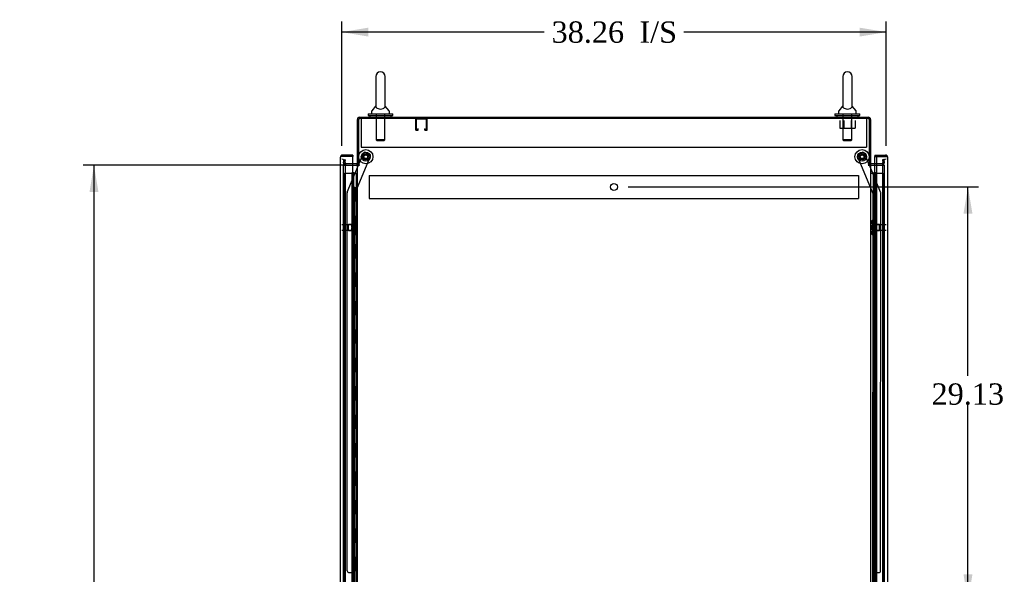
# Model space of a CAD drawing. Header units: inches. Extents: x 1 to 359, y -2 to 239.
# Tile 9 of 18: x 150 to 219, y 121 to 160. Entities that reach past the tile are written whole.
import ezdxf
from ezdxf.enums import TextEntityAlignment as Align
from ezdxf.lldxf.tags import DXFTag

# ---------------------------------------------------------------- set-up
doc = ezdxf.new("R2010")
doc.units = ezdxf.units.IN
doc.header["$MEASUREMENT"] = 0
for name, color, linetype in [('COM53964-5', 7, 'Continuous'), ('COM55523', 7, 'Continuous'), ('COM55914', 7, 'Continuous'), ('COM56676-2', 7, 'Continuous'), ('COM70220', 7, 'Continuous'), ('COM70755-6', 7, 'Continuous'), ('COM70839-3', 7, 'Continuous'), ('COM71200-3', 7, 'Continuous'), ('COM71202-4', 7, 'Continuous'), ('Default', 7, 'Continuous'), ('NTS18024', 7, 'Continuous'), ('NTS18147', 7, 'Continuous'), ('ROL87452', 7, 'Continuous'), ('RVT17786', 7, 'Continuous'), ('SCS86415', 7, 'Continuous'), ('STD26122', 7, 'Continuous'), ('WAF25376', 7, 'Continuous'), ('WAF25377', 7, 'Continuous'), ('WAM254785', 7, 'Continuous'), ('WAM30038', 7, 'Continuous')]:
    doc.layers.add(name, color=color, linetype=linetype)
doc.styles.add('SEACAD_Times_New_Roman', font='times.ttf')
tags = doc.linetypes.add('HIDDEN2', pattern=[0.1875, 0.125, -0.0625]).pattern_tags.tags
tags[6:7] = [DXFTag(74, 4), DXFTag(75, 0), DXFTag(340, '0'), DXFTag(46, 0.0), DXFTag(50, 0.0), DXFTag(44, 0.0), DXFTag(45, 0.0)]
tags[4:5] = [DXFTag(74, 4), DXFTag(75, 0), DXFTag(340, '0'), DXFTag(46, 0.0), DXFTag(50, 0.0), DXFTag(44, 0.0), DXFTag(45, 0.0)]
doc.dimstyles.new('HAMMOND_(STH_-_300x200)', dxfattribs={"dimtxt": 1.5, "dimasz": 1.875, "dimexe": 0.75, "dimexo": 0.75, "dimgap": 0.375, "dimtad": 0, "dimtih": 1, "dimtoh": 1, "dimzin": 0, "dimdsep": 46, "dimtxsty": 'SEACAD_Times_New_Roman', "dimblk1": '_SE_FILLED', "dimblk2": '_SE_FILLED', "dimsah": 1, "dimcen": 0.75, "dimadec": 0, "dimazin": 0, "dimtfac": 0.8, "dimtofl": 0, "dimtmove": 0, "dimatfit": 3, "dimfxl": 1, "dimtolj": 1, "dimtzin": 0, "dimarcsym": 0})

# ---------------------------------------------------------------- blocks, each defined once
blk = doc.blocks.new('SE3')
at = {"layer": 'COM53964-5', "color": 7, "linetype": 'HIDDEN2'}
for p, q in [((174.88, 149.277), (174.88, 149.139)), ((174.88, 149.277), (209.255, 149.277)), ((174.88, 149.139), (174.88, 147.79)), ((209.255, 149.277), (209.255, 149.139)), ((209.255, 149.139), (209.255, 147.79)), ((174.88, 147.79), (174.88, 147.652)), ((174.88, 147.652), (209.255, 147.652)), ((209.255, 147.79), (209.255, 147.652))]:
    blk.add_line(p, q, dxfattribs=at)
blk.add_circle((192.068, 148.464), 0.25, dxfattribs=at)
at = {"layer": 'COM55523', "color": 7, "linetype": 'HIDDEN2'}
for p, q in [((173.145, 149.442), (173.66, 149.442)), ((173.145, 89.442), (173.145, 149.442)), ((173.66, 149.442), (173.685, 149.442)), ((173.677, 149.451), (173.677, 149.477)), ((173.677, 149.477), (173.727, 149.477)), ((173.727, 149.451), (173.677, 149.451)), ((173.685, 89.442), (173.685, 149.442)), ((173.74, 149.442), (173.685, 149.442)), ((173.69, 149.451), (173.69, 89.442)), ((173.727, 149.477), (173.752, 149.477)), ((173.727, 149.451), (173.752, 149.451)), ((173.74, 149.442), (173.781, 149.442)), ((173.74, 148.442), (173.74, 149.442)), ((173.752, 149.477), (173.802, 149.477)), ((173.802, 149.451), (173.752, 149.451)), ((173.781, 149.442), (173.976, 149.442)), ((173.781, 148.442), (173.781, 149.442)), ((173.79, 89.442), (173.79, 149.451)), ((173.802, 149.477), (173.802, 149.451)), ((173.976, 149.442), (174.038, 149.442)), ((173.976, 89.442), (173.976, 149.442)), ((210.346, 149.442), (210.346, 89.442)), ((210.446, 89.442), (210.446, 149.442)), ((210.515, 149.442), (210.991, 149.442)), ((210.991, 89.442), (210.991, 149.442)), ((173.685, 148.442), (173.74, 148.442)), ((173.729, 148.442), (173.857, 148.442)), ((173.729, 147.442), (173.729, 148.442)), ((173.826, 147.442), (173.826, 148.442)), ((173.852, 148.442), (173.852, 147.442)), ((173.857, 147.442), (173.857, 148.442)), ((210.309, 148.442), (210.279, 148.442)), ((210.279, 148.442), (210.279, 147.442)), ((173.685, 147.442), (173.74, 147.442)), ((173.729, 147.442), (173.857, 147.442)), ((173.74, 146.442), (173.74, 147.442)), ((173.781, 146.442), (173.781, 147.442)), ((210.309, 147.442), (210.279, 147.442)), ((173.685, 146.442), (173.74, 146.442)), ((173.729, 146.442), (173.857, 146.442)), ((173.729, 145.442), (173.729, 146.442)), ((173.826, 145.442), (173.826, 146.442)), ((173.852, 146.442), (173.852, 145.442)), ((173.857, 145.442), (173.857, 146.442)), ((210.309, 146.442), (210.279, 146.442)), ((210.279, 146.442), (210.279, 145.442)), ((173.685, 145.442), (173.74, 145.442)), ((173.729, 145.442), (173.857, 145.442)), ((173.74, 144.442), (173.74, 145.442)), ((173.781, 144.442), (173.781, 145.442)), ((210.309, 145.442), (210.279, 145.442)), ((173.685, 144.442), (173.74, 144.442)), ((173.729, 144.442), (173.857, 144.442)), ((173.729, 143.442), (173.729, 144.442)), ((173.826, 143.442), (173.826, 144.442)), ((173.852, 144.442), (173.852, 143.442)), ((173.857, 143.442), (173.857, 144.442)), ((210.309, 144.442), (210.279, 144.442)), ((210.279, 144.442), (210.279, 143.442)), ((173.685, 143.442), (173.74, 143.442)), ((173.729, 143.442), (173.857, 143.442)), ((173.74, 142.442), (173.74, 143.442)), ((173.781, 142.442), (173.781, 143.442)), ((210.309, 143.442), (210.279, 143.442)), ((173.685, 142.442), (173.74, 142.442)), ((173.729, 142.442), (173.857, 142.442)), ((173.729, 141.442), (173.729, 142.442)), ((173.826, 141.442), (173.826, 142.442)), ((173.852, 142.442), (173.852, 141.442)), ((173.857, 141.442), (173.857, 142.442)), ((210.309, 142.442), (210.279, 142.442)), ((210.279, 142.442), (210.279, 141.442)), ((173.685, 141.442), (173.74, 141.442)), ((173.729, 141.442), (173.857, 141.442)), ((173.74, 140.442), (173.74, 141.442)), ((173.781, 140.442), (173.781, 141.442)), ((210.309, 141.442), (210.279, 141.442)), ((173.685, 140.442), (173.74, 140.442)), ((173.729, 140.442), (173.857, 140.442)), ((173.729, 139.442), (173.729, 140.442)), ((173.826, 139.442), (173.826, 140.442)), ((173.852, 140.442), (173.852, 139.442)), ((173.857, 139.442), (173.857, 140.442)), ((210.309, 140.442), (210.279, 140.442)), ((210.279, 140.442), (210.279, 139.442)), ((173.685, 139.442), (173.74, 139.442)), ((173.729, 139.442), (173.857, 139.442)), ((173.74, 138.442), (173.74, 139.442)), ((173.781, 138.442), (173.781, 139.442)), ((210.309, 139.442), (210.279, 139.442)), ((173.685, 138.442), (173.74, 138.442)), ((173.729, 138.442), (173.857, 138.442)), ((173.729, 137.442), (173.729, 138.442)), ((173.826, 137.442), (173.826, 138.442)), ((173.852, 138.442), (173.852, 137.442)), ((173.857, 137.442), (173.857, 138.442)), ((210.309, 138.442), (210.279, 138.442)), ((210.279, 138.442), (210.279, 137.442)), ((173.685, 137.442), (173.74, 137.442)), ((173.729, 137.442), (173.857, 137.442)), ((173.74, 136.442), (173.74, 137.442)), ((173.781, 136.442), (173.781, 137.442)), ((210.309, 137.442), (210.279, 137.442)), ((173.685, 136.442), (173.74, 136.442)), ((173.729, 136.442), (173.857, 136.442)), ((173.729, 135.442), (173.729, 136.442)), ((173.826, 135.442), (173.826, 136.442)), ((173.852, 136.442), (173.852, 135.442)), ((173.857, 135.442), (173.857, 136.442)), ((210.309, 136.442), (210.279, 136.442)), ((210.279, 136.442), (210.279, 135.442)), ((173.685, 135.442), (173.74, 135.442)), ((173.729, 135.442), (173.857, 135.442)), ((173.74, 134.442), (173.74, 135.442)), ((173.781, 134.442), (173.781, 135.442)), ((210.309, 135.442), (210.279, 135.442)), ((173.685, 134.442), (173.74, 134.442)), ((173.729, 134.442), (173.857, 134.442)), ((173.729, 133.442), (173.729, 134.442)), ((173.826, 133.442), (173.826, 134.442)), ((173.852, 134.442), (173.852, 133.442)), ((173.857, 133.442), (173.857, 134.442)), ((210.309, 134.442), (210.279, 134.442)), ((210.279, 134.442), (210.279, 133.442)), ((173.685, 133.442), (173.74, 133.442)), ((173.729, 133.442), (173.857, 133.442)), ((173.74, 132.442), (173.74, 133.442)), ((173.781, 132.442), (173.781, 133.442)), ((210.309, 133.442), (210.279, 133.442)), ((173.685, 132.442), (173.74, 132.442)), ((173.729, 132.442), (173.857, 132.442)), ((173.729, 131.442), (173.729, 132.442)), ((173.826, 131.442), (173.826, 132.442)), ((173.852, 132.442), (173.852, 131.442)), ((173.857, 131.442), (173.857, 132.442)), ((210.309, 132.442), (210.279, 132.442)), ((210.279, 132.442), (210.279, 131.442)), ((173.685, 131.442), (173.74, 131.442)), ((173.729, 131.442), (173.857, 131.442)), ((173.74, 130.442), (173.74, 131.442)), ((173.781, 130.442), (173.781, 131.442)), ((210.309, 131.442), (210.279, 131.442)), ((173.685, 130.442), (173.74, 130.442)), ((173.729, 130.442), (173.857, 130.442)), ((173.729, 129.442), (173.729, 130.442)), ((173.826, 129.442), (173.826, 130.442)), ((173.852, 130.442), (173.852, 129.442)), ((173.857, 129.442), (173.857, 130.442)), ((210.309, 130.442), (210.279, 130.442)), ((210.279, 130.442), (210.279, 129.442)), ((173.685, 129.442), (173.74, 129.442)), ((173.729, 129.442), (173.857, 129.442)), ((173.74, 128.442), (173.74, 129.442)), ((173.781, 128.442), (173.781, 129.442)), ((210.309, 129.442), (210.279, 129.442)), ((173.685, 128.442), (173.74, 128.442)), ((173.729, 128.442), (173.857, 128.442)), ((173.729, 127.442), (173.729, 128.442)), ((173.826, 127.442), (173.826, 128.442)), ((173.852, 128.442), (173.852, 127.442)), ((173.857, 127.442), (173.857, 128.442)), ((210.309, 128.442), (210.279, 128.442)), ((210.279, 128.442), (210.279, 127.442)), ((173.685, 127.442), (173.74, 127.442)), ((173.729, 127.442), (173.857, 127.442)), ((173.74, 126.442), (173.74, 127.442)), ((173.781, 126.442), (173.781, 127.442)), ((210.309, 127.442), (210.279, 127.442)), ((173.685, 126.442), (173.74, 126.442)), ((173.729, 126.442), (173.857, 126.442)), ((173.729, 125.442), (173.729, 126.442)), ((173.826, 125.442), (173.826, 126.442)), ((173.852, 126.442), (173.852, 125.442)), ((173.857, 125.442), (173.857, 126.442)), ((210.309, 126.442), (210.279, 126.442)), ((210.279, 126.442), (210.279, 125.442)), ((173.685, 125.442), (173.74, 125.442)), ((173.729, 125.442), (173.857, 125.442)), ((173.74, 124.442), (173.74, 125.442)), ((173.781, 124.442), (173.781, 125.442)), ((210.309, 125.442), (210.279, 125.442)), ((173.685, 124.442), (173.74, 124.442)), ((173.729, 124.442), (173.857, 124.442)), ((173.729, 123.442), (173.729, 124.442)), ((173.826, 123.442), (173.826, 124.442)), ((173.852, 124.442), (173.852, 123.442)), ((173.857, 123.442), (173.857, 124.442)), ((210.309, 124.442), (210.279, 124.442)), ((210.279, 124.442), (210.279, 123.442)), ((173.685, 123.442), (173.74, 123.442)), ((173.729, 123.442), (173.857, 123.442)), ((173.74, 122.442), (173.74, 123.442)), ((173.781, 122.442), (173.781, 123.442)), ((210.309, 123.442), (210.279, 123.442)), ((173.685, 122.442), (173.74, 122.442)), ((173.729, 122.442), (173.857, 122.442)), ((173.729, 121.442), (173.729, 122.442)), ((173.826, 121.442), (173.826, 122.442)), ((173.852, 122.442), (173.852, 121.442)), ((173.857, 121.442), (173.857, 122.442)), ((210.309, 122.442), (210.279, 122.442)), ((210.279, 122.442), (210.279, 121.442)), ((173.685, 121.442), (173.74, 121.442)), ((173.729, 121.442), (173.857, 121.442)), ((173.74, 120.442), (173.74, 121.442)), ((173.781, 120.442), (173.781, 121.442)), ((210.309, 121.442), (210.279, 121.442))]:
    blk.add_line(p, q, dxfattribs=at)
at = {"layer": 'COM55523', "color": 7, "linetype": 'Continuous'}
for p, q in [((210.098, 149.442), (210.309, 149.442)), ((210.309, 149.442), (210.513, 149.442)), ((210.309, 148.442), (210.309, 149.442)), ((210.333, 149.451), (210.333, 149.477)), ((210.333, 149.477), (210.383, 149.477)), ((210.383, 149.451), (210.333, 149.451)), ((210.346, 149.451), (210.346, 149.442)), ((210.383, 149.477), (210.408, 149.477)), ((210.383, 149.451), (210.408, 149.451)), ((210.408, 149.477), (210.458, 149.477)), ((210.458, 149.451), (210.408, 149.451)), ((210.446, 149.442), (210.446, 149.451)), ((210.458, 149.477), (210.458, 149.451)), ((210.513, 149.442), (210.515, 149.442)), ((210.513, 148.442), (210.513, 149.442)), ((210.513, 148.442), (210.309, 148.442)), ((210.309, 147.442), (210.309, 148.442)), ((210.513, 148.442), (210.309, 148.442)), ((210.513, 147.442), (210.513, 148.442)), ((210.513, 147.442), (210.309, 147.442)), ((210.513, 147.442), (210.309, 147.442)), ((210.309, 146.442), (210.309, 147.442)), ((210.513, 146.442), (210.513, 147.442)), ((210.513, 146.442), (210.309, 146.442)), ((210.309, 145.442), (210.309, 146.442)), ((210.513, 146.442), (210.309, 146.442)), ((210.513, 145.442), (210.513, 146.442)), ((210.513, 145.442), (210.309, 145.442)), ((210.513, 145.442), (210.309, 145.442)), ((210.309, 144.442), (210.309, 145.442)), ((210.513, 144.442), (210.513, 145.442)), ((210.513, 144.442), (210.309, 144.442)), ((210.309, 143.442), (210.309, 144.442)), ((210.513, 144.442), (210.309, 144.442)), ((210.513, 143.442), (210.513, 144.442)), ((210.513, 143.442), (210.309, 143.442)), ((210.513, 143.442), (210.309, 143.442)), ((210.309, 142.442), (210.309, 143.442)), ((210.513, 142.442), (210.513, 143.442)), ((210.513, 142.442), (210.309, 142.442)), ((210.309, 141.442), (210.309, 142.442)), ((210.513, 142.442), (210.309, 142.442)), ((210.513, 141.442), (210.513, 142.442)), ((210.513, 141.442), (210.309, 141.442)), ((210.513, 141.442), (210.309, 141.442)), ((210.309, 140.442), (210.309, 141.442)), ((210.513, 140.442), (210.513, 141.442)), ((210.513, 140.442), (210.309, 140.442)), ((210.309, 139.442), (210.309, 140.442)), ((210.513, 140.442), (210.309, 140.442)), ((210.513, 139.442), (210.513, 140.442)), ((210.513, 139.442), (210.309, 139.442)), ((210.513, 139.442), (210.309, 139.442)), ((210.309, 138.442), (210.309, 139.442)), ((210.513, 138.442), (210.513, 139.442)), ((210.513, 138.442), (210.309, 138.442)), ((210.309, 137.442), (210.309, 138.442)), ((210.513, 138.442), (210.309, 138.442)), ((210.513, 137.442), (210.513, 138.442)), ((210.513, 137.442), (210.309, 137.442)), ((210.513, 137.442), (210.309, 137.442)), ((210.309, 136.442), (210.309, 137.442)), ((210.513, 136.442), (210.513, 137.442)), ((210.513, 136.442), (210.309, 136.442)), ((210.309, 135.442), (210.309, 136.442)), ((210.513, 136.442), (210.309, 136.442)), ((210.513, 135.442), (210.513, 136.442)), ((210.513, 135.442), (210.309, 135.442)), ((210.513, 135.442), (210.309, 135.442)), ((210.309, 134.442), (210.309, 135.442)), ((210.513, 134.442), (210.513, 135.442)), ((210.513, 134.442), (210.309, 134.442)), ((210.309, 133.442), (210.309, 134.442)), ((210.513, 134.442), (210.309, 134.442)), ((210.513, 133.442), (210.513, 134.442)), ((210.513, 133.442), (210.309, 133.442)), ((210.513, 133.442), (210.309, 133.442)), ((210.309, 132.442), (210.309, 133.442)), ((210.513, 132.442), (210.513, 133.442)), ((210.513, 132.442), (210.309, 132.442)), ((210.309, 131.442), (210.309, 132.442)), ((210.513, 132.442), (210.309, 132.442)), ((210.513, 131.442), (210.513, 132.442)), ((210.513, 131.442), (210.309, 131.442)), ((210.513, 131.442), (210.309, 131.442)), ((210.309, 130.442), (210.309, 131.442)), ((210.513, 130.442), (210.513, 131.442)), ((210.513, 130.442), (210.309, 130.442)), ((210.309, 129.442), (210.309, 130.442)), ((210.513, 130.442), (210.309, 130.442)), ((210.513, 129.442), (210.513, 130.442)), ((210.513, 129.442), (210.309, 129.442)), ((210.513, 129.442), (210.309, 129.442)), ((210.309, 128.442), (210.309, 129.442)), ((210.513, 128.442), (210.513, 129.442)), ((210.513, 128.442), (210.309, 128.442)), ((210.309, 127.442), (210.309, 128.442)), ((210.513, 128.442), (210.309, 128.442)), ((210.513, 127.442), (210.513, 128.442)), ((210.513, 127.442), (210.309, 127.442)), ((210.513, 127.442), (210.309, 127.442)), ((210.309, 126.442), (210.309, 127.442)), ((210.513, 126.442), (210.513, 127.442)), ((210.513, 126.442), (210.309, 126.442)), ((210.309, 125.442), (210.309, 126.442)), ((210.513, 126.442), (210.309, 126.442)), ((210.513, 125.442), (210.513, 126.442)), ((210.513, 125.442), (210.309, 125.442)), ((210.513, 125.442), (210.309, 125.442)), ((210.309, 124.442), (210.309, 125.442)), ((210.513, 124.442), (210.513, 125.442)), ((210.513, 124.442), (210.309, 124.442)), ((210.309, 123.442), (210.309, 124.442)), ((210.513, 124.442), (210.309, 124.442)), ((210.513, 123.442), (210.513, 124.442)), ((210.513, 123.442), (210.309, 123.442)), ((210.513, 123.442), (210.309, 123.442)), ((210.309, 122.442), (210.309, 123.442)), ((210.513, 122.442), (210.513, 123.442)), ((210.513, 122.442), (210.309, 122.442)), ((210.309, 121.442), (210.309, 122.442)), ((210.513, 122.442), (210.309, 122.442)), ((210.513, 121.442), (210.513, 122.442)), ((210.513, 121.442), (210.309, 121.442)), ((210.513, 121.442), (210.309, 121.442)), ((210.309, 120.442), (210.309, 121.442)), ((210.513, 120.442), (210.513, 121.442))]:
    blk.add_line(p, q, dxfattribs=at)
at = {"layer": 'COM55914', "color": 7, "linetype": 'HIDDEN2'}
for p, q in [((178.133, 153.225), (178.133, 152.498)), ((178.173, 153.225), (178.173, 152.498)), ((178.903, 153.228), (178.176, 153.228)), ((178.906, 152.498), (178.906, 153.225)), ((178.946, 152.498), (178.946, 153.225)), ((178.176, 152.495), (178.278, 152.495)), ((178.176, 152.455), (178.278, 152.455)), ((178.281, 152.498), (178.281, 152.549)), ((178.321, 152.549), (178.281, 152.549)), ((178.321, 152.498), (178.321, 152.549)), ((178.758, 152.549), (178.758, 152.498)), ((178.758, 152.549), (178.798, 152.549)), ((178.798, 152.549), (178.798, 152.498)), ((178.801, 152.495), (178.903, 152.495)), ((178.801, 152.455), (178.903, 152.455))]:
    blk.add_line(p, q, dxfattribs=at)
for centre, radius, start, end in [((178.176, 153.225), 0.043, 90, 180), ((178.176, 153.225), 0.003, 90, 180), ((178.903, 153.225), 0.043, 0, 90), ((178.903, 153.225), 0.003, 0, 90), ((178.176, 152.498), 0.043, 180, 270), ((178.176, 152.498), 0.003, 180, 270), ((178.278, 152.498), 0.003, 270, 0), ((178.278, 152.498), 0.043, 270, 0), ((178.801, 152.498), 0.043, 180, 270), ((178.801, 152.498), 0.003, 180, 270), ((178.903, 152.498), 0.003, 270, 0), ((178.903, 152.498), 0.043, 270, 0)]:
    blk.add_arc(centre, radius, start, end, dxfattribs=at)
at = {"layer": 'COM56676-2', "color": 7, "linetype": 'HIDDEN2'}
for p, q in [((174.318, 153.268), (174.318, 153.083)), ((174.318, 153.083), (174.318, 151.268)), ((209.818, 153.268), (209.818, 153.083)), ((209.818, 153.083), (209.818, 151.268)), ((174.318, 151.268), (209.818, 151.268))]:
    blk.add_line(p, q, dxfattribs=at)
at = {"layer": 'COM70220', "color": 7, "linetype": 'HIDDEN2'}
for p, q in [((173.196, 149.909), (173.196, 150.159)), ((210.94, 150.159), (210.94, 149.909)), ((173.196, 88.974), (173.196, 149.909)), ((210.94, 149.909), (210.94, 88.974))]:
    blk.add_line(p, q, dxfattribs=at)
for centre, start, end in [((172.946, 150.159), 0, 90), ((211.19, 150.159), 90, 180)]:
    blk.add_arc(centre, 0.25, start, end, dxfattribs=at)
at = {"layer": 'COM70755-6', "color": 7, "linetype": 'Continuous'}
for p, q in [((174.038, 150.018), (174.038, 153.22)), ((174.181, 153.363), (209.955, 153.363)), ((210.098, 153.22), (210.098, 150.018)), ((173.99, 150.083), (173.726, 150.083)), ((174.133, 150.018), (174.038, 150.018)), ((210.003, 150.018), (210.098, 150.018)), ((210.515, 150.083), (210.146, 150.083))]:
    blk.add_line(p, q, dxfattribs=at)
at = {"layer": 'COM70755-6', "color": 7, "linetype": 'HIDDEN2'}
for p, q in [((173.073, 150.155), (173.113, 150.384)), ((173.113, 150.384), (173.206, 150.367)), ((173.166, 150.139), (173.206, 150.367)), ((211.023, 150.384), (210.929, 150.367)), ((210.929, 150.367), (210.969, 150.139)), ((211.023, 150.384), (211.063, 150.155)), ((173.726, 150.083), (173.213, 150.083)), ((210.922, 150.083), (210.515, 150.083))]:
    blk.add_line(p, q, dxfattribs=at)
at = {"layer": 'COM70755-6', "color": 7, "linetype": 'Continuous'}
for centre, radius, start, end in [((174.181, 153.22), 0.143, 90, 180), ((209.955, 153.22), 0.143, 0, 90), ((173.99, 150.131), 0.048, 270, 0), ((210.146, 150.131), 0.048, 180, 270), ((173.99, 150.131), 0.143, 270, 307.79488), ((210.146, 150.131), 0.143, 232.20512, 270)]:
    blk.add_arc(centre, radius, start, end, dxfattribs=at)
at = {"layer": 'COM70755-6', "color": 7, "linetype": 'HIDDEN2'}
for centre, radius, start, end in [((174.181, 153.22), 0.048, 90, 180), ((209.955, 153.22), 0.048, 0, 90), ((173.213, 150.131), 0.143, 170, 270), ((173.213, 150.131), 0.048, 170, 270), ((210.922, 150.131), 0.143, 270, 10), ((210.922, 150.131), 0.048, 270, 10)]:
    blk.add_arc(centre, radius, start, end, dxfattribs=at)
at = {"layer": 'COM70839-3', "color": 7, "linetype": 'HIDDEN2'}
for p, q in [((174.125, 150.018), (174.461, 150.829)), ((174.625, 150.897), (174.884, 150.789)), ((209.251, 150.789), (209.511, 150.897)), ((210.01, 150.018), (209.674, 150.829)), ((173.853, 147.97), (174.952, 150.626)), ((210.283, 147.97), (209.183, 150.626)), ((173.331, 148.098), (174.113, 149.988)), ((210.804, 148.098), (210.022, 149.988)), ((173.334, 121.467), (173.321, 148.05)), ((173.866, 120.092), (173.853, 147.97)), ((210.27, 120.092), (210.283, 147.97)), ((210.801, 121.467), (210.814, 148.05)), ((173.459, 121.342), (173.67, 121.342)), ((210.465, 121.342), (210.676, 121.342))]:
    blk.add_line(p, q, dxfattribs=at)
at = {"layer": 'COM70839-3', "color": 7, "linetype": 'Continuous'}
for p, q in [((174.113, 149.988), (174.125, 150.018)), ((210.022, 149.988), (210.01, 150.018))]:
    blk.add_line(p, q, dxfattribs=at)
at = {"layer": 'COM70839-3', "color": 7, "linetype": 'HIDDEN2'}
for centre in [(174.633, 150.589), (209.503, 150.589)]:
    blk.add_circle(centre, 0.129, dxfattribs=at)
for centre, start, end in [((174.577, 150.781), 67.51549, 157.51549), ((209.559, 150.781), 22.48451, 112.48451), ((174.837, 150.674), 337.51549, 67.51549), ((209.299, 150.674), 112.48451, 202.48451), ((173.446, 148.05), 157.51549, 180.02749), ((210.689, 148.05), 359.97251, 22.48451), ((173.459, 121.467), 180.02749, 270.02749), ((173.67, 121.217), 0.02749, 90.02749), ((210.465, 121.217), 89.97251, 179.97251), ((210.676, 121.467), 269.97251, 359.97251)]:
    blk.add_arc(centre, 0.125, start, end, dxfattribs=at)
at = {"layer": 'COM71200-3', "color": 7, "linetype": 'Continuous'}
for p, q in [((210.003, 153.268), (174.133, 153.268)), ((174.133, 150.018), (174.133, 153.268)), ((210.003, 153.268), (210.003, 150.018)), ((173.726, 149.988), (173.99, 149.988)), ((174.038, 149.988), (173.99, 149.988)), ((174.038, 149.988), (174.181, 149.988)), ((174.038, 88.678), (174.038, 149.988)), ((174.181, 150.018), (174.133, 150.018)), ((209.955, 150.018), (210.003, 150.018)), ((209.955, 149.988), (210.098, 149.988)), ((210.098, 149.988), (210.098, 88.678)), ((210.146, 149.988), (210.098, 149.988)), ((210.146, 149.988), (210.515, 149.988))]:
    blk.add_line(p, q, dxfattribs=at)
at = {"layer": 'COM71200-3', "color": 7, "linetype": 'HIDDEN2'}
for p, q in [((173.071, 149.988), (173.726, 149.988)), ((173.071, 88.678), (173.071, 149.988)), ((210.515, 149.988), (211.065, 149.988)), ((211.065, 149.988), (211.065, 88.678))]:
    blk.add_line(p, q, dxfattribs=at)
at = {"layer": 'COM71200-3', "color": 7, "linetype": 'Continuous'}
for centre, start, end in [((174.181, 150.003), 270, 90), ((209.955, 150.003), 90, 270)]:
    blk.add_arc(centre, 0.015, start, end, dxfattribs=at)
at = {"layer": 'COM71202-4', "color": 7, "linetype": 'Continuous'}
for p, q in [((172.851, 88.319), (172.851, 150.565)), ((172.851, 150.565), (172.851, 150.565)), ((172.851, 150.565), (172.851, 150.565)), ((172.851, 150.565), (172.851, 150.565)), ((172.931, 150.613), (172.88, 150.652)), ((172.994, 150.613), (172.88, 150.613)), ((172.994, 150.613), (172.931, 150.613)), ((173.726, 150.708), (172.994, 150.708)), ((172.994, 150.613), (172.994, 150.613)), ((173.726, 150.613), (172.994, 150.613)), ((173.726, 150.613), (172.994, 150.613)), ((173.726, 150.708), (173.726, 150.613)), ((173.726, 88.271), (173.726, 150.613)), ((210.41, 150.708), (210.41, 150.613)), ((210.41, 150.708), (211.142, 150.708)), ((210.41, 150.083), (210.41, 150.613)), ((210.41, 150.613), (210.515, 150.613)), ((210.41, 150.613), (211.142, 150.613)), ((210.515, 150.613), (210.515, 88.271)), ((211.142, 150.613), (210.515, 150.613)), ((211.142, 150.613), (211.142, 150.613)), ((211.204, 150.613), (211.142, 150.613)), ((211.142, 150.613), (211.255, 150.613)), ((211.204, 150.613), (211.255, 150.652)), ((211.285, 150.565), (211.285, 88.319)), ((211.285, 150.565), (211.285, 150.565)), ((211.285, 150.565), (211.285, 150.565))]:
    blk.add_line(p, q, dxfattribs=at)
at = {"layer": 'COM71202-4', "color": 7, "linetype": 'HIDDEN2'}
blk.add_line((210.41, 88.583), (210.41, 150.083), dxfattribs=at)
at = {"layer": 'COM71202-4', "color": 7, "linetype": 'Continuous'}
for centre, start, end in [((172.994, 150.565), 142.49641, 179.84393), ((172.994, 150.565), 179.92383, 180), ((172.994, 150.565), 90, 142.49641), ((211.142, 150.565), 37.50359, 90), ((211.142, 150.565), 0.15607, 37.50359), ((211.142, 150.565), 0, 0.07617)]:
    blk.add_arc(centre, 0.143, start, end, dxfattribs=at)
for points in [[(172.88, 150.613), (172.871, 150.605), (172.863, 150.597), (172.856, 150.585), (172.854, 150.581), (172.851, 150.573), (172.851, 150.569), (172.851, 150.565)], [(211.255, 150.613), (211.265, 150.605), (211.272, 150.597), (211.28, 150.585), (211.281, 150.581), (211.284, 150.573), (211.285, 150.569), (211.285, 150.565)]]:
    blk.add_open_spline(points, degree=3, knots=[0, 0, 0, 0, 0.5, 0.5, 0.75, 0.75, 1, 1, 1, 1], dxfattribs=at)
at = {"layer": 'NTS18024', "color": 7, "linetype": 'HIDDEN2'}
for p, q in [((207.939, 153.143), (207.939, 152.598)), ((208.211, 153.143), (208.211, 152.598)), ((208.737, 153.143), (208.737, 152.598)), ((209.011, 153.143), (209.011, 152.598)), ((207.939, 152.598), (208.211, 152.598)), ((208.211, 152.598), (208.737, 152.598)), ((208.737, 152.598), (209.011, 152.598))]:
    blk.add_line(p, q, dxfattribs=at)
at = {"layer": 'NTS18147', "color": 7, "linetype": 'HIDDEN2'}
for p, q in [((173.854, 146.108), (173.854, 146.113)), ((173.917, 146.113), (173.854, 146.113)), ((173.854, 146.108), (173.854, 145.919)), ((173.854, 146.108), (173.917, 146.108)), ((173.917, 146.108), (173.917, 146.113)), ((173.979, 145.959), (173.979, 146.014)), ((210.157, 146.014), (210.157, 145.959)), ((210.219, 146.108), (210.219, 146.113)), ((210.282, 146.113), (210.219, 146.113)), ((210.219, 146.108), (210.282, 146.108)), ((210.282, 146.108), (210.282, 146.113)), ((210.282, 145.919), (210.282, 146.108)), ((173.416, 145.393), (173.416, 145.833)), ((173.854, 145.833), (173.416, 145.833)), ((173.416, 145.393), (173.854, 145.393)), ((173.854, 145.919), (173.854, 145.801)), ((173.917, 145.919), (173.854, 145.919)), ((173.854, 145.801), (173.854, 145.424)), ((173.854, 145.801), (173.917, 145.801)), ((173.854, 145.424), (173.854, 145.306)), ((173.917, 145.424), (173.854, 145.424)), ((173.854, 145.306), (173.854, 145.117)), ((173.854, 145.306), (173.917, 145.306)), ((173.917, 145.801), (173.917, 145.919)), ((173.917, 145.306), (173.917, 145.424)), ((210.219, 145.919), (210.219, 145.801)), ((210.282, 145.919), (210.219, 145.919)), ((210.219, 145.801), (210.282, 145.801)), ((210.219, 145.424), (210.219, 145.306)), ((210.282, 145.424), (210.219, 145.424)), ((210.219, 145.306), (210.282, 145.306)), ((210.282, 145.801), (210.282, 145.919)), ((210.719, 145.833), (210.282, 145.833)), ((210.282, 145.424), (210.282, 145.801)), ((210.282, 145.306), (210.282, 145.424)), ((210.282, 145.393), (210.719, 145.393)), ((210.282, 145.117), (210.282, 145.306)), ((210.719, 145.393), (210.719, 145.833)), ((173.854, 145.117), (173.854, 145.113)), ((173.917, 145.117), (173.854, 145.117)), ((173.854, 145.113), (173.917, 145.113)), ((173.917, 145.117), (173.917, 145.113)), ((173.979, 145.212), (173.979, 145.266)), ((210.157, 145.266), (210.157, 145.212)), ((210.219, 145.117), (210.219, 145.113)), ((210.282, 145.117), (210.219, 145.117)), ((210.219, 145.113), (210.282, 145.113)), ((210.282, 145.117), (210.282, 145.113))]:
    blk.add_line(p, q, dxfattribs=at)
for centre, start, end in [((173.66, 145.613), 323.63381, 36.36619), ((210.475, 145.613), 143.63381, 216.36619)]:
    blk.add_arc(centre, 0.318, start, end, dxfattribs=at)
for centre, major_axis, start_param, end_param in [((173.66, 146.014), (-0.318, 0), 2.506883, 3.776302), ((210.475, 146.014), (0.318, 0), 2.506883, 3.776302), ((173.66, 145.959), (-0.318, 0), 2.506883, 3.141593), ((173.66, 145.266), (-0.318, 0), 3.141593, 3.776302), ((173.66, 145.212), (-0.318, 0), 2.506883, 3.776302), ((210.475, 145.212), (0.318, 0), 2.506883, 3.776302), ((210.475, 145.959), (0.318, 0), 3.141593, 3.776302), ((210.475, 145.266), (0.318, 0), 2.506883, 3.141593)]:
    blk.add_ellipse(centre, major_axis=major_axis, ratio=0.5, start_param=start_param, end_param=end_param, dxfattribs=at)
at = {"layer": 'ROL87452', "color": 7, "linetype": 'HIDDEN2'}
for centre, radius in [((174.633, 150.589), 0.5), ((209.503, 150.589), 0.5), ((174.633, 150.589), 0.206)]:
    blk.add_circle(centre, radius, dxfattribs=at)
at = {"layer": 'RVT17786', "color": 7, "linetype": 'HIDDEN2'}
for centre, radius in [((174.633, 150.589), 0.217), ((209.503, 150.589), 0.217), ((209.503, 150.589), 0.125)]:
    blk.add_circle(centre, radius, dxfattribs=at)
at = {"layer": 'SCS86415', "color": 7, "linetype": 'Continuous'}
for p, q in [((175.33, 156.227), (175.33, 154.156)), ((175.993, 154.156), (175.993, 156.227)), ((208.142, 156.227), (208.142, 154.156)), ((208.805, 154.156), (208.805, 156.227)), ((175.037, 153.782), (175.037, 153.663)), ((175.321, 154.147), (175.051, 153.82)), ((176.273, 153.82), (176.002, 154.147)), ((176.287, 153.663), (176.287, 153.782)), ((207.849, 153.782), (207.849, 153.663)), ((208.133, 154.147), (207.863, 153.82)), ((209.085, 153.82), (208.814, 154.147)), ((209.099, 153.663), (209.099, 153.782))]:
    blk.add_line(p, q, dxfattribs=at)
at = {"layer": 'SCS86415', "color": 7, "linetype": 'HIDDEN2'}
for p, q in [((175.35, 153.603), (175.35, 151.787)), ((175.974, 151.787), (175.974, 153.603)), ((208.162, 153.603), (208.162, 151.787)), ((208.786, 151.787), (208.786, 153.603)), ((175.974, 151.787), (175.35, 151.787)), ((175.35, 151.787), (175.41, 151.727)), ((175.41, 151.727), (175.914, 151.727)), ((175.914, 151.727), (175.974, 151.787)), ((208.786, 151.787), (208.162, 151.787)), ((208.162, 151.787), (208.222, 151.727)), ((208.222, 151.727), (208.726, 151.727)), ((208.726, 151.727), (208.786, 151.787))]:
    blk.add_line(p, q, dxfattribs=at)
at = {"layer": 'SCS86415', "color": 7, "linetype": 'Continuous'}
for centre, radius, start, end in [((175.662, 156.227), 0.331, 0, 180), ((208.474, 156.227), 0.331, 0, 180), ((175.097, 153.782), 0.06, 140.32138, 180), ((175.097, 153.663), 0.06, 180, 270), ((176.227, 153.663), 0.06, 270, 0), ((176.227, 153.782), 0.06, 0, 39.67862), ((207.909, 153.782), 0.06, 140.32138, 180), ((207.909, 153.663), 0.06, 180, 270), ((209.039, 153.663), 0.06, 270, 0), ((209.039, 153.782), 0.06, 0, 39.67862)]:
    blk.add_arc(centre, radius, start, end, dxfattribs=at)
for points in [[(175.331, 154.151), (175.331, 154.142), (175.332, 154.131), (175.341, 154.095), (175.354, 154.066), (175.404, 154.014), (175.441, 153.989), (175.542, 153.953), (175.605, 153.943), (175.736, 153.945), (175.798, 153.957), (175.894, 153.996), (175.929, 154.021), (175.974, 154.074), (175.985, 154.102), (175.992, 154.136), (175.993, 154.146), (175.993, 154.153)], [(208.143, 154.151), (208.143, 154.142), (208.144, 154.131), (208.153, 154.095), (208.166, 154.066), (208.216, 154.014), (208.253, 153.989), (208.354, 153.953), (208.417, 153.943), (208.548, 153.945), (208.61, 153.957), (208.706, 153.996), (208.741, 154.021), (208.786, 154.074), (208.797, 154.102), (208.804, 154.136), (208.805, 154.146), (208.805, 154.153)]]:
    blk.add_open_spline(points, degree=3, knots=[0.2199913, 0.2199913, 0.2199913, 0.2199913, 0.25, 0.25, 0.3125, 0.3125, 0.375, 0.375, 0.4375, 0.4375, 0.5, 0.5, 0.5625, 0.5625, 0.625, 0.625, 0.6514654, 0.6514654, 0.6514654, 0.6514654], dxfattribs=at)
at = {"layer": 'STD26122', "color": 7, "linetype": 'HIDDEN2'}
for p, q in [((173.911, 145.798), (172.946, 145.798)), ((172.946, 145.428), (173.911, 145.428)), ((173.911, 145.798), (173.911, 145.428)), ((173.946, 145.763), (173.911, 145.798)), ((173.911, 145.428), (173.946, 145.463)), ((173.946, 145.463), (173.946, 145.763)), ((210.225, 145.798), (210.19, 145.763)), ((210.19, 145.463), (210.19, 145.763)), ((210.19, 145.463), (210.225, 145.428)), ((210.225, 145.428), (210.225, 145.798)), ((211.19, 145.798), (210.225, 145.798)), ((210.225, 145.428), (211.19, 145.428))]:
    blk.add_line(p, q, dxfattribs=at)
at = {"layer": 'WAF25376', "color": 7, "linetype": 'HIDDEN2'}
for centre, radius in [((174.633, 150.589), 0.315), ((209.503, 150.589), 0.315), ((174.633, 150.589), 0.14), ((209.503, 150.589), 0.14)]:
    blk.add_circle(centre, radius, dxfattribs=at)
at = {"layer": 'WAF25377', "color": 7, "linetype": 'Continuous'}
for p, q in [((174.787, 153.603), (176.537, 153.603)), ((174.787, 153.603), (174.787, 153.488)), ((176.537, 153.488), (176.537, 153.603)), ((207.599, 153.603), (209.349, 153.603)), ((207.599, 153.603), (207.599, 153.488)), ((209.349, 153.488), (209.349, 153.603)), ((174.787, 153.488), (176.537, 153.488)), ((207.599, 153.488), (209.349, 153.488))]:
    blk.add_line(p, q, dxfattribs=at)
at = {"layer": 'WAM254785', "color": 7, "linetype": 'Continuous'}
for p, q in [((174.912, 153.488), (174.912, 153.363)), ((176.412, 153.363), (176.412, 153.488)), ((207.724, 153.488), (207.724, 153.363)), ((209.224, 153.363), (209.224, 153.488))]:
    blk.add_line(p, q, dxfattribs=at)
at = {"layer": 'WAM30038', "color": 7, "linetype": 'HIDDEN2'}
for p, q in [((173.705, 145.988), (173.705, 145.238)), ((173.729, 145.988), (173.705, 145.988)), ((173.729, 145.988), (173.729, 145.238)), ((210.407, 145.988), (210.407, 145.238)), ((210.431, 145.988), (210.407, 145.988)), ((210.431, 145.988), (210.431, 145.238)), ((173.641, 145.786), (173.641, 145.841)), ((173.686, 145.815), (173.641, 145.786)), ((173.641, 145.762), (173.686, 145.79)), ((173.641, 145.786), (173.657, 145.774)), ((173.641, 145.63), (173.641, 145.762)), ((173.686, 145.63), (173.641, 145.63)), ((173.641, 145.464), (173.641, 145.595)), ((173.641, 145.595), (173.686, 145.595)), ((173.686, 145.435), (173.641, 145.464)), ((173.657, 145.452), (173.641, 145.439)), ((173.641, 145.384), (173.641, 145.439)), ((173.641, 145.439), (173.686, 145.411)), ((173.657, 145.774), (173.696, 145.798)), ((173.695, 145.427), (173.657, 145.452)), ((210.495, 145.786), (210.45, 145.815)), ((210.45, 145.79), (210.495, 145.762)), ((210.495, 145.63), (210.45, 145.63)), ((210.45, 145.595), (210.495, 145.595)), ((210.495, 145.464), (210.45, 145.435)), ((210.45, 145.411), (210.495, 145.439)), ((210.479, 145.452), (210.451, 145.434)), ((210.479, 145.774), (210.495, 145.786)), ((210.495, 145.439), (210.479, 145.452)), ((210.495, 145.841), (210.495, 145.786)), ((210.495, 145.762), (210.495, 145.63)), ((210.495, 145.595), (210.495, 145.464)), ((210.495, 145.439), (210.495, 145.384)), ((173.705, 145.238), (173.729, 145.238)), ((210.407, 145.238), (210.431, 145.238))]:
    blk.add_line(p, q, dxfattribs=at)
for centre, radius, start, end in [((173.12, 146.515), 0.85, 311.70584, 313.44931), ((173.687, 145.612), 0.0181, 1.77183, 93.07302), ((173.686, 145.613), 0.0182, 267.1609, 357.99424), ((173.117, 144.707), 0.854, 46.55474, 48.29011), ((211.018, 146.518), 0.854, 226.55474, 228.29011), ((210.449, 145.612), 0.0182, 87.1609, 177.99424), ((210.449, 145.613), 0.0181, 181.77183, 273.07302), ((211.015, 144.71), 0.85, 131.70584, 133.44931)]:
    blk.add_arc(centre, radius, start, end, dxfattribs=at)
for points, knots in [([(173.641, 145.841), (173.654, 145.852), (173.666, 145.864), (173.679, 145.875), (173.681, 145.877), (173.683, 145.879), (173.686, 145.881)], [0, 0, 0, 0, 0.858552, 0.858552, 0.858552, 1, 1, 1, 1]), ([(173.686, 145.344), (173.683, 145.346), (173.681, 145.348), (173.679, 145.35), (173.666, 145.361), (173.654, 145.373), (173.641, 145.384)], [0, 0, 0, 0, 0.141448, 0.141448, 0.141448, 1, 1, 1, 1]), ([(173.699, 145.82), (173.699, 145.82), (173.698, 145.82), (173.694, 145.819), (173.69, 145.817), (173.686, 145.815)], [0.4389304, 0.4389304, 0.4389304, 0.4389304, 0.5, 0.5, 1, 1, 1, 1]), ([(173.686, 145.79), (173.688, 145.791), (173.69, 145.793), (173.694, 145.796), (173.696, 145.798), (173.7, 145.803), (173.701, 145.805), (173.704, 145.81), (173.705, 145.813), (173.705, 145.815)], [0, 0, 0, 0, 0.25, 0.25, 0.5, 0.5, 0.75, 0.75, 1, 1, 1, 1]), ([(173.705, 145.411), (173.705, 145.413), (173.704, 145.415), (173.701, 145.42), (173.7, 145.422), (173.694, 145.429), (173.69, 145.433), (173.686, 145.435)], [0, 0, 0, 0, 0.25, 0.25, 0.5, 0.5, 1, 1, 1, 1]), ([(173.686, 145.411), (173.688, 145.409), (173.69, 145.408), (173.694, 145.406), (173.696, 145.406), (173.698, 145.405), (173.699, 145.405), (173.699, 145.405)], [0, 0, 0, 0, 0.25, 0.25, 0.5, 0.5, 0.5626015, 0.5626015, 0.5626015, 0.5626015]), ([(210.431, 145.815), (210.431, 145.813), (210.432, 145.81), (210.434, 145.805), (210.436, 145.803), (210.441, 145.796), (210.446, 145.793), (210.45, 145.79)], [0, 0, 0, 0, 0.25, 0.25, 0.5, 0.5, 1, 1, 1, 1]), ([(210.45, 145.435), (210.448, 145.434), (210.446, 145.432), (210.441, 145.429), (210.439, 145.427), (210.436, 145.422), (210.434, 145.42), (210.432, 145.415), (210.431, 145.413), (210.431, 145.411)], [0, 0, 0, 0, 0.25, 0.25, 0.5, 0.5, 0.75, 0.75, 1, 1, 1, 1]), ([(210.45, 145.815), (210.448, 145.816), (210.446, 145.817), (210.441, 145.819), (210.439, 145.819), (210.437, 145.82), (210.437, 145.82), (210.436, 145.82)], [0, 0, 0, 0, 0.25, 0.25, 0.5, 0.5, 0.5626015, 0.5626015, 0.5626015, 0.5626015]), ([(210.436, 145.405), (210.437, 145.405), (210.437, 145.405), (210.441, 145.406), (210.446, 145.408), (210.45, 145.411)], [0.4389304, 0.4389304, 0.4389304, 0.4389304, 0.5, 0.5, 1, 1, 1, 1]), ([(210.45, 145.881), (210.452, 145.879), (210.454, 145.877), (210.456, 145.875), (210.469, 145.864), (210.482, 145.852), (210.495, 145.841)], [0, 0, 0, 0, 0.141448, 0.141448, 0.141448, 1, 1, 1, 1]), ([(210.495, 145.384), (210.482, 145.373), (210.469, 145.361), (210.456, 145.35), (210.454, 145.348), (210.452, 145.346), (210.45, 145.344)], [0, 0, 0, 0, 0.858552, 0.858552, 0.858552, 1, 1, 1, 1])]:
    blk.add_open_spline(points, degree=3, knots=knots, dxfattribs=at)
blk = doc.blocks.new('DMBLK4648')
at = {"layer": 'Default', "linetype": 'Continuous'}
for points in [[(217.256, 146.589), (216.944, 148.464), (216.631, 146.589)], [(217.256, 121.209), (216.631, 121.209), (216.944, 119.334)]]:
    blk.add_hatch(color=7, dxfattribs=at).paths.add_polyline_path(points)
at = {"layer": 'Default', "color": 7, "linetype": 'Continuous'}
for p, q in [((193.068, 148.464), (217.694, 148.464)), ((216.944, 135.174), (216.944, 148.464)), ((216.944, 119.334), (216.944, 133.149)), ((193.068, 119.334), (217.694, 119.334))]:
    blk.add_line(p, q, dxfattribs=at)
at = {"layer": 'Default', "color": 7, "linetype": 'Continuous', "style": 'SEACAD_Times_New_Roman'}
blk.add_text('29.13', height=1.5, dxfattribs=at).set_placement((214.384, 134.649), align=Align.TOP_LEFT)
blk = doc.blocks.new('_SE_FILLED')
at = {"color": 0}
blk.add_line((0, 0), (-1, 0), dxfattribs=at)
blk.add_solid([(0, 0), (-1, -0.1665), (-1, 0.1665), (0, 0)], dxfattribs=at)
blk = doc.blocks.new('DMBLK4653')
at = {"layer": 'Default', "linetype": 'Continuous'}
for points in [[(155.221, 148.113), (155.846, 148.113), (155.533, 149.988)], [(155.221, 90.553), (155.533, 88.678), (155.846, 90.553)]]:
    blk.add_hatch(color=7, dxfattribs=at).paths.add_polyline_path(points)
at = {"layer": 'Default', "color": 7, "linetype": 'Continuous'}
for p, q in [((173.264, 149.988), (154.783, 149.988)), ((155.533, 149.988), (155.533, 120.608)), ((155.533, 116.333), (155.533, 88.678)), ((173.264, 88.678), (154.783, 88.678))]:
    blk.add_line(p, q, dxfattribs=at)
at = {"layer": 'Default', "color": 7, "linetype": 'Continuous', "style": 'SEACAD_Times_New_Roman'}
for s, p in [('61.31', (152.974, 120.083)), ('DOOR OPENING', (147.233, 117.833))]:
    blk.add_text(s, height=1.5, dxfattribs=at).set_placement(p, align=Align.TOP_LEFT)
blk = doc.blocks.new('DMBLK4663')
at = {"layer": 'Default', "linetype": 'Continuous'}
for points in [[(174.812, 159.668), (172.937, 159.356), (174.812, 159.043)], [(209.323, 159.668), (209.323, 159.043), (211.198, 159.356)]]:
    blk.add_hatch(color=7, dxfattribs=at).paths.add_polyline_path(points)
at = {"layer": 'Default', "color": 7, "linetype": 'Continuous'}
for p, q in [((172.937, 151.363), (172.937, 160.106)), ((211.198, 151.363), (211.198, 160.106)), ((187.161, 159.356), (172.937, 159.356)), ((211.198, 159.356), (196.974, 159.356))]:
    blk.add_line(p, q, dxfattribs=at)
at = {"layer": 'Default', "color": 7, "linetype": 'Continuous', "style": 'SEACAD_Times_New_Roman'}
for s, p in [('38.26', (187.686, 160.106)), ('I/S', (193.855, 160.106))]:
    blk.add_text(s, height=1.5, dxfattribs=at).set_placement(p, align=Align.TOP_LEFT)

msp = doc.modelspace()

# ---------------------------------------------------------------- block references
at = {"layer": 'Default'}
msp.add_blockref('SE3', (0, 0), dxfattribs=at)

# ---------------------------------------------------------------- dimensions: what is measured, and where the dimension line sits
at = {"layer": 'Default', "color": 7, "linetype": 'Continuous'}
dim = msp.add_linear_dim(base=(172.937, 159.356), p1=(211.198, 150.613), p2=(172.937, 150.613), text='\\A1;<> I/S', dimstyle='HAMMOND_(STH_-_300x200)', dxfattribs=at)
dim.commit()
dim.dimension.update_dxf_attribs({"geometry": 'DMBLK4663', "text_midpoint": (192.068, 159.356), "dimtype": 160})
for base, p1, p2, angle, text, picture, middle in [((155.533, 149.988), (174.014, 149.988), (174.014, 88.678), 270, '\\A1;<>\\PDOOR OPENING', 'DMBLK4653', (155.533, 119.333)), ((216.944, 119.334), (192.318, 119.334), (192.318, 148.464), 90, '\\A1;<>', 'DMBLK4648', (216.944, 133.899))]:
    dim = msp.add_linear_dim(base=base, p1=p1, p2=p2, angle=angle, text=text, dimstyle='HAMMOND_(STH_-_300x200)', dxfattribs=at)
    dim.commit()
    dim.dimension.update_dxf_attribs({"geometry": picture, "text_midpoint": middle, "dimtype": 161})

doc.saveas('drawing.dxf')
